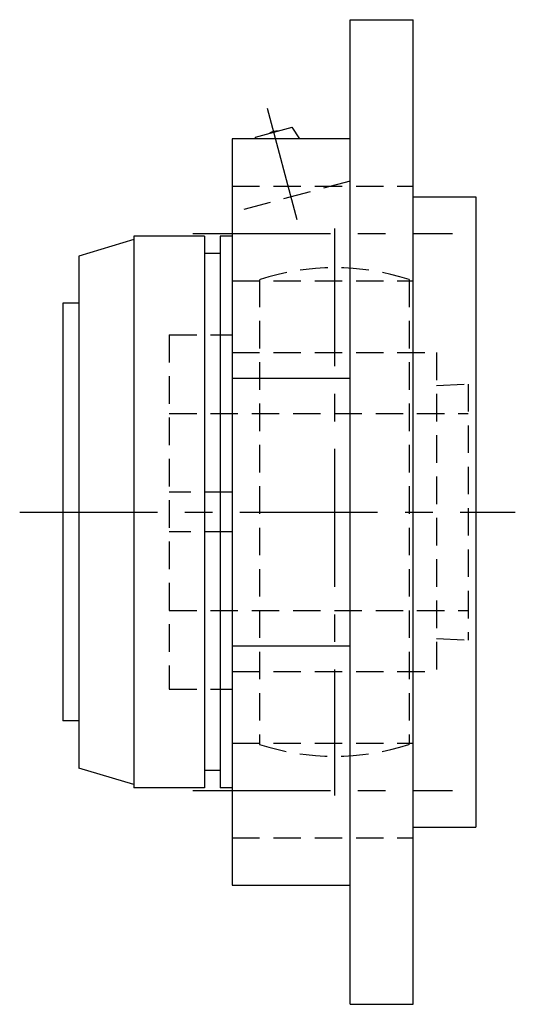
# Model space of a CAD drawing. Extents: x -68 to 150, y -68 to 151.
# Tile 8 of 9: x 88 to 150, y -62 to 63. Entities that reach past the tile are written whole.
import ezdxf

# ---------------------------------------------------------------- set-up
doc = ezdxf.new("R2010")
doc.units = 0
doc.header["$LTSCALE"] = 14
doc.linetypes.add('CENTER', pattern=[2, 1.25, -0.25, 0.25, -0.25])
doc.linetypes.add('HIDDEN', pattern=[0.375, 0.25, -0.125])
doc.layers.get('0').update_dxf_attribs({"linetype": 'CONTINUOUS'})
doc.layers.add('CENTER', color=1, linetype='CENTER')
doc.layers.add('HIDDEN', color=3, linetype='HIDDEN')

msp = doc.modelspace()

# ---------------------------------------------------------------- linework, layer by layer
for p, q in [((129.5, 62.5), (137.5, 62.5)), ((137.5, -62.5), (137.5, 62.5)), ((129.5, -62.5), (129.5, 62.5)), ((117.48, 47.6), (122.12, 48.84)), ((123.1, 47.36), (122.12, 48.84)), ((117.47, 47.36), (117.48, 47.6)), ((114.5, 47.36), (114.5, -47.36)), ((129.5, 47.36), (114.5, 47.36)), ((137.5, 40), (145.5, 40)), ((145.5, 40), (145.5, -40)), ((102, 35), (102, -35)), ((111, 35), (102, 35)), ((111, 35), (111, -35)), ((113, 35), (113, -35)), ((114.5, 35), (113, 35)), ((102, 34.6), (95, 32.5)), ((95, 32.5), (95, -32.5)), ((113, 32.8), (111, 32.8)), ((93, 26.5), (93, -26.5)), ((95, 26.5), (93, 26.5)), ((114.5, 17.01), (129.5, 17.01)), ((114.5, -17.01), (129.5, -17.01)), ((95, -26.5), (93, -26.5)), ((102, -34.6), (95, -32.5)), ((113, -32.8), (111, -32.8)), ((111, -35), (102, -35)), ((114.5, -35), (113, -35)), ((137.5, -40), (145.5, -40)), ((114.5, -47.36), (129.5, -47.36)), ((129.5, -62.5), (137.5, -62.5))]:
    msp.add_line(p, q)
msp.add_arc((120.19, 46.78), 1.59, 84.555, 125.445)
at = {"layer": 'CENTER', "linetype": 'CONTINUOUS'}
msp.add_line((122.78, 37.11), (119, 51.21), dxfattribs=at)
at = {"layer": 'CENTER'}
for p, q in [((109.5, 35.36), (142.5, 35.36)), ((127.5, 36), (127.5, -36)), ((87.5, 0), (150.5, 0)), ((109.5, -35.36), (142.5, -35.36))]:
    msp.add_line(p, q, dxfattribs=at)
at = {"layer": 'HIDDEN'}
for p, q in [((129.5, 42.02), (114.5, 38)), ((114.5, 41.36), (137.5, 41.36)), ((114.5, 29.36), (137.5, 29.36)), ((118, 29.51), (118, -29.51)), ((137, 29.51), (137, -29.51)), ((106.5, 22.5), (106.5, -22.5)), ((106.5, 22.5), (114.5, 22.5)), ((114.5, 22.5), (114.5, -22.5)), ((114.5, 20.25), (140.5, 20.25)), ((140.5, 20.25), (140.5, -20.25)), ((140.5, 16.08), (144.5, 16.25)), ((144.5, 16.25), (144.5, -16.25)), ((106.5, 12.5), (144.5, 12.5)), ((114.5, 2.5), (106.5, 2.5)), ((114.5, -2.5), (106.5, -2.5)), ((106.5, -12.5), (144.5, -12.5)), ((140.5, -16.08), (144.5, -16.25)), ((114.5, -20.25), (140.5, -20.25)), ((106.5, -22.5), (114.5, -22.5)), ((114.5, -29.36), (137.5, -29.36)), ((114.5, -41.36), (137.5, -41.36))]:
    msp.add_line(p, q, dxfattribs=at)
for start, end in [(72.1545, 107.8455), (252.1545, 287.8455)]:
    msp.add_arc((127.5, 0), 31, start, end, dxfattribs=at)

doc.saveas('drawing.dxf')
